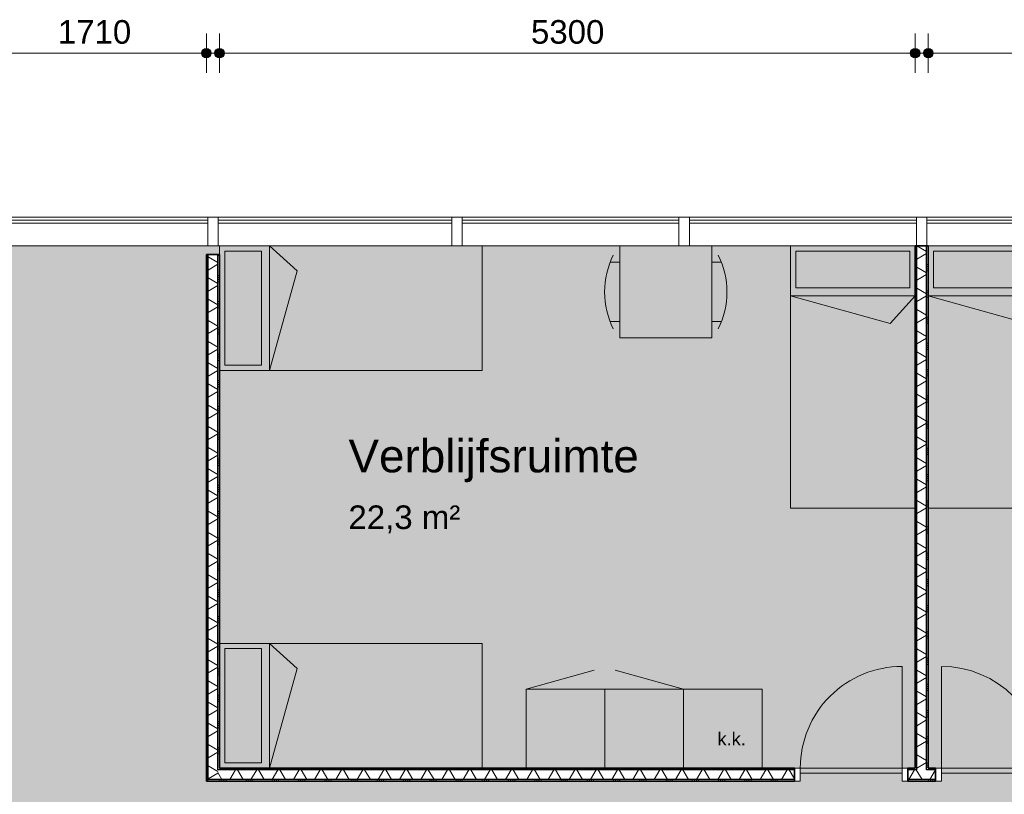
# Model space of a CAD drawing. Header units: millimetres. Extents: x 78984 to 109533, y 218 to 35070.
# Tile 21 of 28: x 86485 to 93987, y 29165 to 35070. Entities that reach past the tile are written whole.
import ezdxf

# ---------------------------------------------------------------- set-up
doc = ezdxf.new("R2010")
doc.units = ezdxf.units.MM
doc.linetypes.add('Hidden', pattern=[4, 2, -2])
for name, color, linetype, lineweight in [('A-ANNO-DIMS', 211, 'Continuous', 9), ('A-ANNO-DIMS-100', 211, 'Continuous', 9), ('A-AREA-IDEN', 2, 'Continuous', 13), ('A-AREA-PATT', 32, 'Continuous', 9), ('A-DETL', 90, 'Continuous', 13), ('A-DOOR', 31, 'Continuous', 18), ('A-DOOR-FRAM', 31, 'Continuous', 13), ('A-GLAZ-CURT', 52, 'Continuous', 13), ('A-GLAZ-CWMG', 51, 'Continuous', 13), ('A-WALL', 113, 'Continuous', 18), ('A-WALL-PATT', 111, 'Continuous', 35), ('G-ANNO-TEXT', 231, 'Continuous', 9), ('I-WALL', 2, 'Continuous', 18)]:
    doc.layers.add(name, color=color, linetype=linetype, lineweight=lineweight)
doc.styles.add('Arial', font='arial.ttf', dxfattribs={"height": 180})
doc.styles.add('Arial_1', font='arial.ttf', dxfattribs={"height": 250})
doc.styles.add('Arial_2', font='arial.ttf', dxfattribs={"height": 100})
doc.dimstyles.new('1_8mm', dxfattribs={"dimscale": 304.8, "dimtxt": 183.646692, "dimasz": 0.918635, "dimexe": 0.492126, "dimexo": 0.0625, "dimgap": 0.059055, "dimtad": 1, "dimdec": 0, "dimrnd": 5, "dimzin": 0, "dimdsep": 46, "dimtxsty": 'Arial', "dimblk1": 'DOTSMALL', "dimblk2": 'DOTSMALL', "dimsah": 1, "dimcen": 0.09, "dimdle": 0.590551, "dimazin": 0, "dimtfac": 1, "dimtdec": 4, "dimtix": 1, "dimtmove": 0, "dimatfit": 3, "dimfxl": 0.492126, "dimfxlon": 1, "dimtvp": 1, "dimtolj": 1, "dimtzin": 0, "dimlwd": 13, "dimlwe": 13, "dimarcsym": 2})
pattern_1 = [(180, (93407.75, 31355.65), (6e-13, -200), []), (180, (93407.75, 31371.65), (6e-13, -200), []), (180, (93407.75, 31387.65), (6e-13, -200), []), (180, (93407.75, 31403.65), (6e-13, -200), [])]
pattern_2 = [(180, (88007.75, 31272.71), (-2e-14, -200), []), (180, (88007.75, 31288.71), (-2e-14, -200), []), (180, (88007.75, 31304.71), (-2e-14, -200), []), (180, (88007.75, 31320.71), (-2e-14, -200), [])]
pattern_3 = [(270, (96057.75, 29365.65), (200, 7e-13), []), (270, (96041.75, 29365.65), (200, 7e-13), []), (270, (96025.75, 29365.65), (200, 7e-13), []), (270, (96009.75, 29365.65), (200, 7e-13), [])]

# ---------------------------------------------------------------- blocks, each defined once
blk = doc.blocks.new('System Panel - glas_offset-35-7511933-plot_02')
at = {"layer": 'A-GLAZ-CURT'}
for p, q in [((865, -22.5), (-865, -22.5)), ((-865, -22.5), (-865, -47.5)), ((-865, -47.5), (865, -47.5)), ((865, -47.5), (865, -22.5))]:
    blk.add_line(p, q, dxfattribs=at)
blk = doc.blocks.new('Rectangular Mullion - 80x220-7511930-plot_02')
at = {"layer": 'A-GLAZ-CWMG'}
for p, q in [((87917.8, 33565.7), (86187.8, 33565.7)), ((87917.8, 33345.7), (86197.8, 33345.7))]:
    blk.add_line(p, q, dxfattribs=at)
blk = doc.blocks.new('System Panel - glas_offset-35-7511376-plot_02')
at = {"layer": 'A-GLAZ-CURT'}
for p, q in [((890, -22.5), (-890, -22.5)), ((-890, -22.5), (-890, -47.5)), ((-890, -47.5), (890, -47.5)), ((890, -47.5), (890, -22.5))]:
    blk.add_line(p, q, dxfattribs=at)
blk = doc.blocks.new('Rectangular Mullion - 80x220-7511373-plot_02')
at = {"layer": 'A-GLAZ-CWMG'}
for p, q in [((89777.8, 33565.7), (87997.8, 33565.7)), ((89777.8, 33345.7), (87997.8, 33345.7))]:
    blk.add_line(p, q, dxfattribs=at)
blk = doc.blocks.new('Rectangular Mullion - 80x220-7500623-plot_02')
at = {"layer": 'A-GLAZ-CWMG'}
for p, q in [((-40, 220), (40, 220)), ((-40, 0), (-40, 220)), ((40, 220), (40, 0)), ((40, 0), (-40, 0))]:
    blk.add_line(p, q, dxfattribs=at)
blk = doc.blocks.new('System Panel - glas_offset-35-7511177-plot_02')
at = {"layer": 'A-GLAZ-CURT'}
for p, q in [((825, -22.5), (-825, -22.5)), ((-825, -22.5), (-825, -47.5)), ((-825, -47.5), (825, -47.5)), ((825, -47.5), (825, -22.5))]:
    blk.add_line(p, q, dxfattribs=at)
blk = doc.blocks.new('Rectangular Mullion - 80x220-V1-plot_02')
at = {"layer": 'A-GLAZ-CWMG'}
for p, q in [((91507.8, 33565.7), (89857.8, 33565.7)), ((91507.8, 33345.7), (89857.8, 33345.7))]:
    blk.add_line(p, q, dxfattribs=at)
blk = doc.blocks.new('Rectangular Mullion - 80x220-V2-plot_02')
at = {"layer": 'A-GLAZ-CWMG'}
for p, q in [((93317.8, 33565.7), (91587.8, 33565.7)), ((93307.8, 33345.7), (91587.8, 33345.7))]:
    blk.add_line(p, q, dxfattribs=at)
blk = doc.blocks.new('Rectangular Mullion - 80x220-V3-plot_02')
at = {"layer": 'A-GLAZ-CWMG'}
for p, q in [((95177.8, 33565.7), (93397.8, 33565.7)), ((95177.8, 33345.7), (93407.8, 33345.7))]:
    blk.add_line(p, q, dxfattribs=at)
blk = doc.blocks.new('200_32_ISR_deur_binnen - dagmaat 0800x2300-7616409-plot_02')
at = {"layer": 'A-DOOR', "lineweight": 13}
blk.add_hatch(color=256, dxfattribs=at).paths.add_polyline_path([(-387.5, -10), (-387.5, -50), (387.5, -50), (387.5, -10), (32, -10)])
at = {"layer": 'A-DOOR', "linetype": 'Hidden', "lineweight": 13}
blk.add_line((-387.5, -10), (387.5, -10), dxfattribs=at)
at = {"layer": 'A-DOOR', "lineweight": 13}
for p, q in [((-387.5, -10), (387.5, -10)), ((-387.5, -50), (-387.5, -10)), ((-387.5, -50), (-387.5, -825)), ((-387.5, -50), (387.5, -50)), ((387.5, -50), (-387.5, -50)), ((387.5, -10), (387.5, -50))]:
    blk.add_line(p, q, dxfattribs=at)
blk.add_arc((-387.5, -50), 775, 270, 0, dxfattribs=at)
at = {"layer": 'A-DOOR-FRAM'}
for p, q in [((-432.5, 50), (-387.5, 50)), ((-387.5, 50), (-387.5, -50)), ((387.5, -50), (387.5, 50)), ((387.5, 50), (432.5, 50)), ((-387.5, -50), (-432.5, -50)), ((432.5, -50), (387.5, -50))]:
    blk.add_line(p, q, dxfattribs=at)
blk = doc.blocks.new('200_32_ISR_deur_binnen - dagmaat 0800x2300-7616677-plot_02')
at = {"layer": 'A-DOOR', "lineweight": 13}
blk.add_hatch(color=256, dxfattribs=at).paths.add_polyline_path([(387.5, 10), (387.5, 50), (-387.5, 50), (-387.5, 10)])
for p, q in [((-387.5, 50), (-387.5, 825)), ((-387.5, 50), (387.5, 50)), ((-387.5, 50), (-387.5, 10)), ((387.5, 50), (-387.5, 50)), ((-387.5, 10), (387.5, 10)), ((387.5, 10), (387.5, 50))]:
    blk.add_line(p, q, dxfattribs=at)
at = {"layer": 'A-DOOR', "linetype": 'Hidden', "lineweight": 13}
blk.add_line((-387.5, 10), (387.5, 10), dxfattribs=at)
at = {"layer": 'A-DOOR', "lineweight": 13}
blk.add_arc((-387.5, 50), 775, 360, 90, dxfattribs=at)
at = {"layer": 'A-DOOR-FRAM'}
for p, q in [((-387.5, 50), (-432.5, 50)), ((-387.5, -50), (-387.5, 50)), ((432.5, 50), (387.5, 50)), ((387.5, 50), (387.5, -50)), ((-432.5, -50), (-387.5, -50)), ((387.5, -50), (432.5, -50))]:
    blk.add_line(p, q, dxfattribs=at)
blk = doc.blocks.new('DIMBLOCK5-plot_02')
at = {"layer": 'A-ANNO-DIMS-100', "lineweight": 25}
h = blk.add_hatch(color=256, dxfattribs=at)
edge = h.paths.add_edge_path()
edge.add_arc((93407.8, 34815.5), 35, 0, 360)
h = blk.add_hatch(color=256, dxfattribs=at)
edge = h.paths.add_edge_path()
edge.add_arc((98707.8, 34815.5), 35, 0, 360)
at = {"layer": 'A-ANNO-DIMS-100', "lineweight": 13}
for p, q in [((93407.8, 34815.5), (93407.8, 34965.5)), ((98707.8, 34815.5), (98707.8, 34965.5)), ((93227.8, 34815.5), (98887.8, 34815.5)), ((93407.8, 34815.5), (93407.8, 34665.5)), ((98707.8, 34815.5), (98707.8, 34665.5))]:
    blk.add_line(p, q, dxfattribs=at)
at = {"layer": 'A-ANNO-DIMS-100', "lineweight": 25}
for centre in [(93407.8, 34815.5), (98707.8, 34815.5)]:
    blk.add_circle(centre, 35, dxfattribs=at)
at = {"layer": 'A-ANNO-DIMS-100', "color": 0, "lineweight": 13, "insert": (95780.9, 35067.2), "char_height": 180, "width": 664.518, "attachment_point": 1, "line_spacing_factor": 0.941778, "style": 'Arial'}
blk.add_mtext('5300', dxfattribs=at)
blk = doc.blocks.new('_DotSmall')
at = {"color": 0, "linetype": 'ByBlock', "const_width": 0.5}
blk.add_lwpolyline([(-0.0625, 0, 1), (0.0625, 0, 1)], format="xyb", close=True, dxfattribs=at)
blk = doc.blocks.new('DIMBLOCK6-plot_02')
at = {"layer": 'A-ANNO-DIMS-100', "lineweight": 25}
h = blk.add_hatch(color=256, dxfattribs=at)
edge = h.paths.add_edge_path()
edge.add_arc((88007.8, 34815.5), 35, 0, 360)
h = blk.add_hatch(color=256, dxfattribs=at)
edge = h.paths.add_edge_path()
edge.add_arc((93307.8, 34815.5), 35, 0, 360)
at = {"layer": 'A-ANNO-DIMS-100', "lineweight": 13}
for p, q in [((88007.8, 34815.5), (88007.8, 34965.5)), ((93307.8, 34815.5), (93307.8, 34965.5)), ((87827.8, 34815.5), (93487.8, 34815.5)), ((88007.8, 34815.5), (88007.8, 34665.5)), ((93307.8, 34815.5), (93307.8, 34665.5))]:
    blk.add_line(p, q, dxfattribs=at)
at = {"layer": 'A-ANNO-DIMS-100', "lineweight": 25}
for centre in [(88007.8, 34815.5), (93307.8, 34815.5)]:
    blk.add_circle(centre, 35, dxfattribs=at)
at = {"layer": 'A-ANNO-DIMS-100', "color": 0, "lineweight": 13, "insert": (90380.9, 35067.2), "char_height": 180, "width": 664.518, "attachment_point": 1, "line_spacing_factor": 0.941778, "style": 'Arial'}
blk.add_mtext('5300', dxfattribs=at)
blk = doc.blocks.new('DIMBLOCK7-plot_02')
at = {"layer": 'A-ANNO-DIMS-100', "lineweight": 25}
h = blk.add_hatch(color=256, dxfattribs=at)
edge = h.paths.add_edge_path()
edge.add_arc((86197.8, 34815.5), 35, 0, 360)
h = blk.add_hatch(color=256, dxfattribs=at)
edge = h.paths.add_edge_path()
edge.add_arc((87907.8, 34815.5), 35, 0, 360)
at = {"layer": 'A-ANNO-DIMS-100', "lineweight": 13}
for p, q in [((86197.8, 34815.5), (86197.8, 34965.5)), ((87907.8, 34815.5), (87907.8, 34965.5)), ((86017.8, 34815.5), (88087.8, 34815.5)), ((86197.8, 34815.5), (86197.8, 34665.5)), ((87907.8, 34815.5), (87907.8, 34665.5))]:
    blk.add_line(p, q, dxfattribs=at)
at = {"layer": 'A-ANNO-DIMS-100', "lineweight": 25}
for centre in [(86197.8, 34815.5), (87907.8, 34815.5)]:
    blk.add_circle(centre, 35, dxfattribs=at)
at = {"layer": 'A-ANNO-DIMS-100', "color": 0, "lineweight": 13, "insert": (86775.9, 35067.2), "char_height": 180, "width": 664.518, "attachment_point": 1, "line_spacing_factor": 0.941778, "style": 'Arial'}
blk.add_mtext('1710', dxfattribs=at)

msp = doc.modelspace()

# ---------------------------------------------------------------- hatches: boundary and pattern name
at = {"layer": 'A-AREA-PATT'}
h = msp.add_hatch(color=9, dxfattribs=at)
h.paths.add_polyline_path([(100717.8, 6385.6), (102297.8, 6385.6), (102297.8, 6485.6), (102347.8, 6485.6), (102347.8, 7385.6), (102297.8, 7385.6), (102297.8, 11465.8), (102047.6, 11465.8), (102047.6, 12065.8), (102297.8, 12065.8), (102297.8, 12445.7), (102347.8, 12445.7), (102347.8, 13345.7), (102297.8, 13345.7), (102297.8, 13645.7), (102347.8, 13645.7), (102347.8, 14545.7), (102297.8, 14545.7), (102297.8, 17315.7), (102347.8, 17315.7), (102347.8, 18215.7), (102297.8, 18215.7), (102297.8, 19565.2), (102047.6, 19565.2), (102047.6, 20165.2), (102297.8, 20165.2), (102297.8, 25165.7), (88647.7, 25165.7), (88647.7, 27665.6), (88547.4, 27665.6), (88547.4, 28265.6), (89147.4, 28265.6), (89147.4, 28065.8), (104107.8, 28065.8), (104107.8, 28145.8), (104157.8, 28145.8), (104157.8, 28920.8), (104107.8, 28920.8), (104107.8, 29265.7), (99707.8, 29265.7), (99707.8, 29315.7), (98932.8, 29315.7), (98932.8, 29265.7), (94282.8, 29265.7), (94282.8, 29315.7), (93507.8, 29315.7), (93507.8, 29265.7), (93207.8, 29265.7), (93207.8, 29315.7), (92432.8, 29315.7), (92432.8, 29265.7), (87907.8, 29265.7), (87907.8, 33279.8), (87957.8, 33279.8), (87957.8, 33345.7), (86197.8, 33345.7), (86197.8, 33245.7), (86147.8, 33245.7), (86147.8, 32345.7), (86197.8, 32345.7), (86197.8, 27185.8), (86147.8, 27185.8), (86147.8, 26285.8), (86197.8, 26285.8), (86197.8, 25985.8), (86147.8, 25985.8), (86147.8, 25085.8), (86197.8, 25085.8), (86197.8, 22510.7), (86147.8, 22510.7), (86147.8, 21610.7), (86197.8, 21610.7), (86197.8, 20165.8), (86447.8, 20165.8), (86447.8, 19565.8), (86197.8, 19565.8), (86197.8, 16350.7), (86147.8, 16350.7), (86147.8, 15450.7), (86197.8, 15450.7), (86197.8, 15260.7), (86147.8, 15260.7), (86147.8, 14360.7), (86197.8, 14360.7), (86197.8, 12065.8), (86447.8, 12065.8), (86447.8, 11465.8), (86197.8, 11465.8), (86197.8, 7485.7), (86147.8, 7485.7), (86147.8, 6585.7), (86197.8, 6585.7), (86196.9, 6451.8), (86147.8, 6451.8), (86147.8, 6385.6), (88647.7, 6385.6), (88647.7, 14015.7), (90447.7, 14015.7), (90447.7, 13965.7), (91347.7, 13965.7), (91347.7, 14015.7), (91647.7, 14015.7), (91647.7, 13965.7), (92547.7, 13965.7), (92547.7, 14015.7), (94347.7, 14015.7), (94347.7, 10065.7), (96777.8, 10065.7), (96777.8, 10665.7), (96827.8, 10665.7), (96827.8, 11565.7), (96777.8, 11565.7), (96777.8, 14015.7), (100677.8, 14015.7), (100677.8, 6385.6)])
h.paths.add_polyline_path([(88697.7, 8140.6), (88697.7, 8915.6), (88687.7, 8915.6), (88687.7, 8140.6)])
h.paths.add_polyline_path([(88687.7, 9910.7), (88697.7, 9910.7), (88697.7, 10685.7), (88687.7, 10685.7), (88687.7, 10563.1)])
h.paths.add_polyline_path([(95292.7, 9965.7), (96192.7, 9965.7), (96192.7, 10025.7), (94392.7, 10025.7), (94392.7, 9965.7)])
h.paths.add_polyline_path([(99177.8, 13965.7), (99177.8, 13975.7), (98277.8, 13975.7), (98277.8, 13965.7), (98564.8, 13965.7)])
h.paths.add_polyline_path([(100295.5, 15515.8), (100100.3, 15515.8), (100100.3, 15565.8), (99200.3, 15565.8), (99200.3, 15515.8), (96369.2, 15515.8), (96369.2, 15565.8), (95469.2, 15565.8), (95469.2, 15515.8), (94079.8, 15515.8), (94079.8, 15565.8), (93179.8, 15565.8), (93179.8, 15515.8), (91929.8, 15515.8), (91929.8, 15565.8), (91029.8, 15565.8), (91029.8, 15515.8), (89692.7, 15515.8), (89692.7, 15565.8), (88792.7, 15565.8), (88792.7, 15515.8), (88647.7, 15515.8), (88647.7, 23515.8), (88792.7, 23515.8), (88792.7, 23465.8), (89692.7, 23465.8), (89692.7, 23515.8), (91029.8, 23515.8), (91029.8, 23465.8), (91929.8, 23465.8), (91929.8, 23515.8), (93179.8, 23515.8), (93179.8, 23465.8), (94079.8, 23465.8), (94079.8, 23515.8), (95469.2, 23515.8), (95469.2, 23465.8), (96369.2, 23465.8), (96369.2, 23515.8), (99200.3, 23515.8), (99200.3, 23465.8), (100100.3, 23465.8), (100100.3, 23515.8), (100334.8, 23515.8), (100334.6, 15515.8), (100322.3, 15515.8)])
h.paths.add_polyline_path([(102337.8, 22865.5), (102347.8, 22865.5), (102347.8, 24665.5), (102337.8, 24665.5), (102337.8, 23465.8)])
h.paths.add_polyline_path([(101453, 25205.7), (101480.3, 25205.7), (101480.3, 25265.7), (100580.3, 25265.7), (100580.3, 25205.7)])
h.paths.add_polyline_path([(99010.4, 25205.7), (99785.4, 25205.7), (99785.4, 25265.7), (99010.4, 25265.7)])
h.paths.add_polyline_path([(95676.5, 25205.7), (95935.2, 25205.7), (95935.2, 25265.7), (95160.2, 25265.7), (95160.2, 25205.7), (95284.8, 25205.7)])
h.paths.add_polyline_path([(93357.8, 28015.8), (93747.2, 28015.8), (93747.2, 28025.8), (92847.2, 28025.8), (92847.2, 28015.8)])
h.paths.add_polyline_path([(90097.3, 28015.8), (90097.3, 28025.8), (89197.3, 28025.8), (89197.3, 28015.8), (89900, 28015.8)])
h = msp.add_hatch(color=9, dxfattribs=at)
h.paths.add_polyline_path([(93207.8, 29315.7), (93207.8, 29325.7), (92432.8, 29325.7), (92432.8, 29315.7), (92788.3, 29315.7)])
h.paths.add_polyline_path([(93307.8, 29365.7), (93307.8, 33345.7), (87957.8, 33345.7), (87957.8, 33279.8), (88007.8, 33279.8), (88007.8, 29365.7), (93252.8, 29365.7)])
h = msp.add_hatch(color=9, dxfattribs=at)
h.paths.add_polyline_path([(93897.2, 29315.7), (94282.8, 29315.7), (94282.8, 29325.7), (93507.8, 29325.7), (93507.8, 29315.7), (93795.6, 29315.7)])
h.paths.add_polyline_path([(98707.8, 29365.7), (98707.8, 33345.7), (93407.8, 33345.7), (93407.8, 29365.7), (95676.5, 29365.7)])
at = {"layer": 'A-WALL-PATT', "lineweight": 9}
h = msp.add_hatch(dxfattribs=at)
h.set_pattern_fill('FP_9', color=256, angle=90, style=0, pattern_type=2)
h.set_pattern_definition(pattern_1)
h.paths.add_polyline_path([(93320.3, 29365.7), (93320.3, 33345.7), (93307.8, 33345.7), (93307.8, 29365.7)])
h = msp.add_hatch(dxfattribs=at)
h.set_pattern_fill('FP_10', color=256, angle=60, style=0, pattern_type=2)
h.set_pattern_definition([(150, (93407.75, 31355.65), (-70, -121.244), []), (210, (93407.75, 31355.65), (70, -121.244), [])])
h.paths.add_polyline_path([(93395.3, 29353.2), (93395.3, 33345.7), (93320.3, 33345.7), (93320.3, 29353.2)])
h = msp.add_hatch(dxfattribs=at)
h.set_pattern_fill('FP_9', color=256, angle=90, style=0, pattern_type=2)
h.set_pattern_definition(pattern_1)
h.paths.add_polyline_path([(93407.8, 29365.7), (93407.8, 33345.7), (93395.3, 33345.7), (93395.3, 29365.7)])
h = msp.add_hatch(dxfattribs=at)
h.set_pattern_fill('FP_32', color=256, angle=90, style=0, pattern_type=2)
h.set_pattern_definition(pattern_2)
h.paths.add_polyline_path([(87920.3, 29265.7), (87920.3, 33279.8), (87907.8, 33279.8), (87907.8, 29265.7)])
h = msp.add_hatch(dxfattribs=at)
h.set_pattern_fill('FP_33', color=256, angle=60, style=0, pattern_type=2)
h.set_pattern_definition([(150, (88007.75, 31272.71), (-70, -121.244), []), (210, (88007.75, 31272.71), (70, -121.244), [])])
h.paths.add_polyline_path([(87995.3, 29278.2), (87995.3, 33279.8), (87920.3, 33279.8), (87920.3, 29278.2)])
h = msp.add_hatch(dxfattribs=at)
h.set_pattern_fill('FP_32', color=256, angle=90, style=0, pattern_type=2)
h.set_pattern_definition(pattern_2)
h.paths.add_polyline_path([(88007.8, 29353.2), (88007.8, 33279.8), (87995.3, 33279.8), (87995.3, 29353.2)])
h = msp.add_hatch(dxfattribs=at)
h.set_pattern_fill('FP_35', color=256, angle=-300, style=0, pattern_type=2)
h.set_pattern_definition([(240, (96057.75, 29365.65), (121.2436, -70), []), (300, (96057.75, 29365.65), (121.2436, 70), [])])
h.paths.add_polyline_path([(104120.3, 29278.2), (104120.3, 29353.2), (99752.8, 29353.2), (99752.8, 29278.2), (104107.8, 29278.2)])
h.paths.add_polyline_path([(98887.8, 29278.2), (98887.8, 29353.2), (94327.8, 29353.2), (94327.8, 29278.2), (95676.5, 29278.2)])
h.paths.add_polyline_path([(93252.8, 29278.2), (93462.8, 29278.2), (93462.8, 29353.2), (93252.8, 29353.2)])
h.paths.add_polyline_path([(92387.8, 29278.2), (92387.8, 29353.2), (87995.3, 29353.2), (87995.3, 29278.2), (89900, 29278.2)])
h = msp.add_hatch(dxfattribs=at)
h.set_pattern_fill('FP_34', color=256, angle=-270, style=0, pattern_type=2)
h.set_pattern_definition(pattern_3)
h.paths.add_polyline_path([(104107.8, 29353.2), (104107.8, 29365.7), (99752.8, 29365.7), (99752.8, 29353.2), (101453, 29353.2)])
h.paths.add_polyline_path([(98720.3, 29353.2), (98720.3, 29365.7), (94327.8, 29365.7), (94327.8, 29353.2), (95676.5, 29353.2)])
h.paths.add_polyline_path([(98795.3, 29353.2), (98887.8, 29353.2), (98887.8, 29365.7), (98795.3, 29365.7)])
h.paths.add_polyline_path([(93395.3, 29353.2), (93462.8, 29353.2), (93462.8, 29365.7), (93395.3, 29365.7)])
h.paths.add_polyline_path([(93320.3, 29353.2), (93320.3, 29365.7), (93252.8, 29365.7), (93252.8, 29353.2)])
h.paths.add_polyline_path([(92387.8, 29353.2), (92387.8, 29365.7), (88007.8, 29365.7), (88007.8, 29353.2), (89900, 29353.2)])
h = msp.add_hatch(dxfattribs=at)
h.set_pattern_fill('FP_34', color=256, angle=-270, style=0, pattern_type=2)
h.set_pattern_definition(pattern_3)
h.paths.add_polyline_path([(104107.8, 29265.7), (104107.8, 29278.2), (99752.8, 29278.2), (99752.8, 29265.7), (101453, 29265.7)])
h.paths.add_polyline_path([(98887.8, 29265.7), (98887.8, 29278.2), (94327.8, 29278.2), (94327.8, 29265.7), (95676.5, 29265.7)])
h.paths.add_polyline_path([(93252.8, 29265.7), (93462.8, 29265.7), (93462.8, 29278.2), (93252.8, 29278.2)])
h.paths.add_polyline_path([(92387.8, 29265.7), (92387.8, 29278.2), (87920.3, 29278.2), (87920.3, 29265.7), (89900, 29265.7)])

# ---------------------------------------------------------------- linework, layer by layer
at = {"layer": 'A-DETL', "lineweight": 9}
for p, q in [((88007.8, 33345.7), (90007.8, 33345.7)), ((88007.8, 33345.7), (88007.8, 32395.7)), ((88387.8, 32395.7), (88387.8, 33345.7)), ((88387.8, 33345.7), (88599.6, 33155)), ((90007.8, 33345.7), (90007.8, 32395.7)), ((92357.8, 31345.7), (92357.8, 33345.7)), ((93307.8, 33345.7), (92357.8, 33345.7)), ((93307.8, 33345.7), (93307.8, 31345.7)), ((93407.8, 31345.7), (93407.8, 33345.7)), ((94357.8, 33345.7), (93407.8, 33345.7)), ((88047.8, 33305.7), (88047.8, 32435.7)), ((88327.8, 33305.7), (88047.8, 33305.7)), ((88327.8, 32435.7), (88327.8, 33305.7)), ((93267.8, 33305.7), (92397.8, 33305.7)), ((92397.8, 33305.7), (92397.8, 33025.7)), ((93267.8, 33025.7), (93267.8, 33305.7)), ((94317.8, 33305.7), (93447.8, 33305.7)), ((93447.8, 33305.7), (93447.8, 33025.7)), ((88599.6, 33155), (88387.8, 32395.7)), ((92397.8, 33025.7), (93267.8, 33025.7)), ((93447.8, 33025.7), (94317.8, 33025.7)), ((92357.8, 32965.7), (93307.8, 32965.7)), ((93117.1, 32753.9), (92357.8, 32965.7)), ((93307.8, 32965.7), (93117.1, 32753.9)), ((93407.8, 32965.7), (94357.8, 32965.7)), ((94167.1, 32753.9), (93407.8, 32965.7)), ((88047.8, 32435.7), (88327.8, 32435.7)), ((90007.8, 32395.7), (88007.8, 32395.7)), ((93307.8, 31345.7), (92357.8, 31345.7)), ((94357.8, 31345.7), (93407.8, 31345.7)), ((88007.8, 30315.7), (90007.8, 30315.7)), ((88007.8, 30315.7), (88007.8, 29365.7)), ((88387.8, 29365.7), (88387.8, 30315.7)), ((88387.8, 30315.7), (88599.6, 30125)), ((90007.8, 30315.7), (90007.8, 29365.7)), ((88047.8, 30275.7), (88047.8, 29405.7)), ((88327.8, 30275.7), (88047.8, 30275.7)), ((88327.8, 29405.7), (88327.8, 30275.7)), ((88599.6, 30125), (88387.8, 29365.7)), ((90007.8, 29365.7), (88007.8, 29365.7)), ((88047.8, 29405.7), (88327.8, 29405.7))]:
    msp.add_line(p, q, dxfattribs=at)
at = {"layer": 'A-DETL'}
for p, q in [((91758, 33345.7), (91058, 33345.7)), ((91058, 33345.7), (91058, 32645.7)), ((91758, 32645.7), (91758, 33345.7)), ((90984.6, 33220.8), (91058, 33220.8)), ((91831.3, 33220.8), (91758, 33220.8)), ((90984.6, 32768.4), (91058, 32768.4)), ((91831.3, 32768.4), (91758, 32768.4)), ((91058, 32645.7), (91758, 32645.7)), ((90343.4, 29965.7), (90863.5, 30110.7)), ((91543.4, 29965.7), (91023.3, 30110.7)), ((90343.4, 29365.7), (90343.4, 29965.7)), ((90343.4, 29965.7), (90943.4, 29965.7)), ((90943.4, 29365.7), (90943.4, 29965.7)), ((90943.4, 29965.7), (91543.4, 29965.7)), ((91543.4, 29365.7), (91543.4, 29965.7)), ((91543.4, 29365.7), (91543.4, 29965.7)), ((91543.4, 29965.7), (92143.4, 29965.7)), ((92143.4, 29965.7), (92143.4, 29365.7)), ((90943.4, 29365.7), (90343.4, 29365.7)), ((91543.4, 29365.7), (90943.4, 29365.7)), ((92143.4, 29365.7), (91543.4, 29365.7))]:
    msp.add_line(p, q, dxfattribs=at)
for centre, start, end in [((91567.8, 32994.6), 153.41048, 206.58952), ((91248.1, 32994.6), 333.41048, 26.58952)]:
    msp.add_arc(centre, 625.6, start, end, dxfattribs=at)
at = {"layer": 'A-WALL', "lineweight": 25}
for p, q in [((93320.3, 29353.2), (93320.3, 33345.7)), ((93395.3, 29353.2), (93395.3, 33345.7)), ((87920.3, 29278.2), (87920.3, 33279.8)), ((87995.3, 29353.2), (87995.3, 33279.8)), ((92387.8, 29353.2), (87995.3, 29353.2)), ((93320.3, 29353.2), (93252.8, 29353.2)), ((93462.8, 29353.2), (93395.3, 29353.2)), ((92387.8, 29278.2), (87920.3, 29278.2)), ((93462.8, 29278.2), (93252.8, 29278.2))]:
    msp.add_line(p, q, dxfattribs=at)
at = {"layer": 'I-WALL', "lineweight": 35}
for p, q in [((93307.8, 33345.7), (93307.8, 29365.7)), ((93407.8, 33345.7), (93307.8, 33345.7)), ((93407.8, 29365.7), (93407.8, 33345.7)), ((87907.8, 33279.8), (87907.8, 29265.7)), ((88007.8, 33279.8), (87907.8, 33279.8)), ((88007.8, 29365.7), (88007.8, 33279.8)), ((92387.8, 29365.7), (88007.8, 29365.7)), ((92387.8, 29265.7), (92387.8, 29365.7)), ((93307.8, 29365.7), (93252.8, 29365.7)), ((93252.8, 29365.7), (93252.8, 29265.7)), ((93462.8, 29365.7), (93407.8, 29365.7)), ((93462.8, 29265.7), (93462.8, 29365.7)), ((87907.8, 29265.7), (92387.8, 29265.7)), ((93252.8, 29265.7), (93462.8, 29265.7))]:
    msp.add_line(p, q, dxfattribs=at)

# ---------------------------------------------------------------- block references
at = {"layer": 'A-DOOR-FRAM', "rotation": 180}
msp.add_blockref('200_32_ISR_deur_binnen - dagmaat 0800x2300-7616409-plot_02', (92820.3, 29315.7), dxfattribs=at)
at = {"layer": 'A-DOOR-FRAM'}
msp.add_blockref('200_32_ISR_deur_binnen - dagmaat 0800x2300-7616677-plot_02', (93895.3, 29315.7), dxfattribs=at)
at = {"layer": 'A-GLAZ-CURT'}
for name, p in [('System Panel - glas_offset-35-7511933-plot_02', (87052.8, 33565.7)), ('System Panel - glas_offset-35-7511376-plot_02', (88887.8, 33565.7)), ('System Panel - glas_offset-35-7511177-plot_02', (90682.8, 33565.7)), ('System Panel - glas_offset-35-7511933-plot_02', (92452.8, 33565.7)), ('System Panel - glas_offset-35-7511376-plot_02', (94287.8, 33565.7))]:
    msp.add_blockref(name, p, dxfattribs=at)
at = {"layer": 'A-GLAZ-CWMG'}
for name in ['Rectangular Mullion - 80x220-7511930-plot_02', 'Rectangular Mullion - 80x220-7511373-plot_02', 'Rectangular Mullion - 80x220-V1-plot_02', 'Rectangular Mullion - 80x220-V2-plot_02', 'Rectangular Mullion - 80x220-V3-plot_02']:
    msp.add_blockref(name, (0, 0), dxfattribs=at)
at = {"layer": 'A-GLAZ-CWMG', "extrusion": (0, 0, -1), "rotation": 180}
for p in [(-87957.8, 33565.7), (-89817.8, 33565.7), (-91547.8, 33565.7), (-93357.8, 33565.7)]:
    msp.add_blockref('Rectangular Mullion - 80x220-7500623-plot_02', p, dxfattribs=at)

# ---------------------------------------------------------------- texts
at = {"layer": 'A-AREA-IDEN', "lineweight": 9, "attachment_point": 1}
for s, insert, char_height, width, style in [('Verblijfsruimte', (88990.2, 31869.8), 250, 2677.636, 'Arial_1'), ('22,3 m²', (88990.2, 31367.4), 180, 1010.126, 'Arial')]:
    msp.add_mtext(s, dxfattribs=dict(at, insert=insert, char_height=char_height, width=width, style=style))
at = {"layer": 'G-ANNO-TEXT', "color": 7, "insert": (91801.2, 29638.3), "char_height": 100, "width": 256.54, "attachment_point": 1, "style": 'Arial_2'}
msp.add_mtext('k.k.', dxfattribs=at)

# ---------------------------------------------------------------- dimensions: what is measured, and where the dimension line sits
at = {"layer": 'A-ANNO-DIMS', "lineweight": 13}
for base, p1, p2, override, picture, middle in [((87907.8, 34815.5), (86197.8, 34665.5), (87907.8, 34665.5), {"dimpost": '<>', "dimfxl": 1710}, 'DIMBLOCK7-plot_02', (87052.8, 34925.4)), ((93307.8, 34815.5), (88007.8, 34665.5), (93307.8, 34665.5), {"dimpost": '<>', "dimfxl": 5300}, 'DIMBLOCK6-plot_02', (90657.8, 34925.4)), ((98707.8, 34815.5), (93407.8, 34665.5), (98707.8, 34665.5), {"dimpost": '<>', "dimfxl": 5300}, 'DIMBLOCK5-plot_02', (96057.8, 34925.4))]:
    dim = msp.add_linear_dim(base=base, p1=p1, p2=p2, dimstyle='1_8mm', override=override, dxfattribs=at)
    dim.commit()
    dim.dimension.update_dxf_attribs({"geometry": picture, "text_midpoint": middle})

doc.saveas('drawing.dxf')
